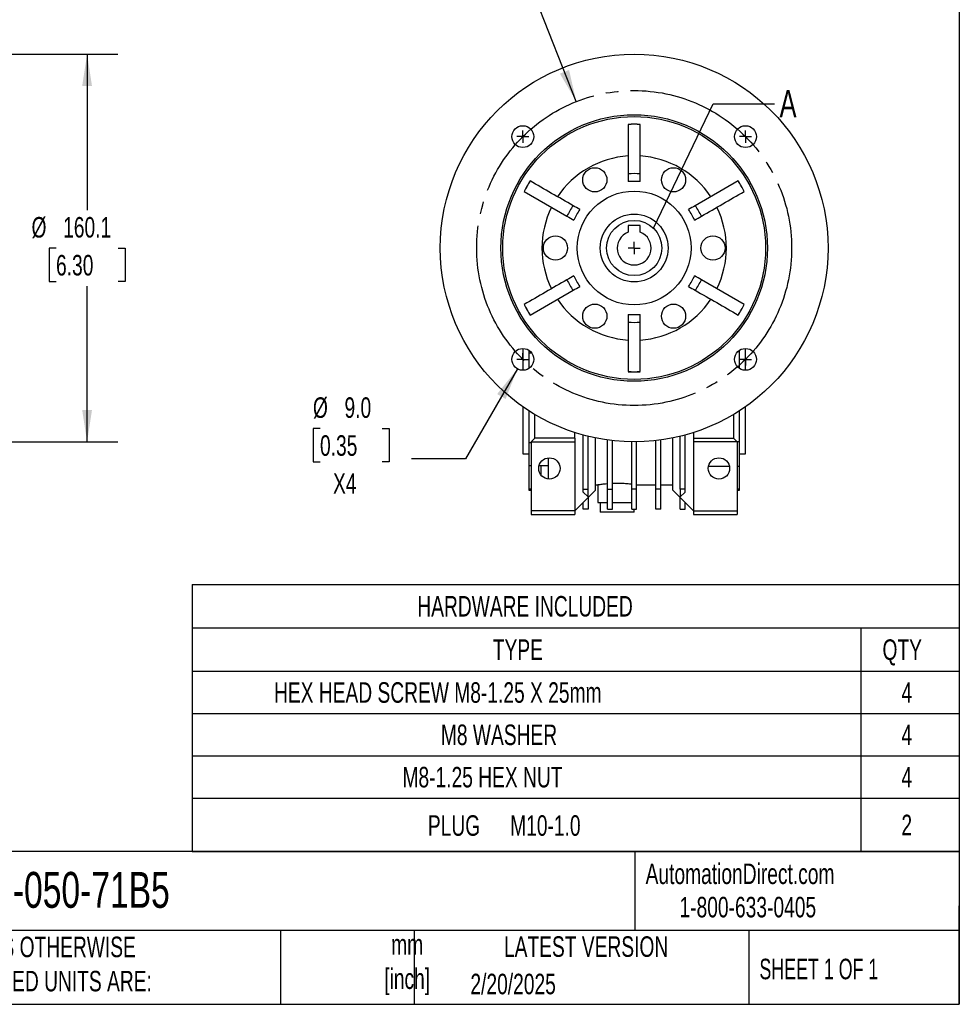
# Model space of a CAD drawing. Header units: millimetres. Extents: x 25 to 1092, y 25 to 838.
# Tile 3 of 8: x 704 to 1092, y 25 to 432. Entities that reach past the tile are written whole.
import ezdxf

# ---------------------------------------------------------------- set-up
doc = ezdxf.new("R2010")
doc.units = ezdxf.units.MM
doc.header["$LTSCALE"] = 4
doc.linetypes.add('SLD-Center', pattern=[19.05, 15.24, -1.27, 1.27, -1.27])
doc.linetypes.add('SLD-Solid', pattern=[0])
doc.layers.add('CENTER', color=40, linetype='SLD-Center')
doc.layers.add('DIMENSIONS', color=140, linetype='SLD-Solid', lineweight=25)
doc.layers.add('TEXT', color=140, linetype='SLD-Solid', lineweight=25)
doc.styles.add('SLDTEXTSTYLE0', font='TXT', dxfattribs={"width": 0.7})
doc.styles.add('SLDTEXTSTYLE1', font='TXT', dxfattribs={"width": 0.65})
doc.dimstyles.new('SLDDIMSTYLE1', dxfattribs={"dimtxt": 8.632031, "dimasz": 13.208, "dimexe": 0, "dimexo": 0.0625, "dimgap": 2.158008, "dimtad": 0, "dimtih": 1, "dimtoh": 1, "dimrnd": 1e-09, "dimzin": 4, "dimdsep": 46, "dimtxsty": 'SLDTEXTSTYLE0', "dimsah": 1, "dimcen": 0, "dimadec": 0, "dimazin": 1, "dimtfac": 1, "dimtofl": 0, "dimtmove": 0, "dimatfit": 3, "dimfxl": 0, "dimfrac": 2, "dimtolj": 1, "dimtzin": 12, "dimarcsym": 0})
doc.dimstyles.new('SLDDIMSTYLE6', dxfattribs={"dimtxt": 8.632031, "dimasz": 13.208, "dimexe": 0, "dimexo": 0.0625, "dimgap": 2.158008, "dimtad": 0, "dimtih": 1, "dimtoh": 1, "dimrnd": 1e-09, "dimzin": 12, "dimdsep": 46, "dimtxsty": 'SLDTEXTSTYLE0', "dimsah": 1, "dimcen": 0.09, "dimadec": 0, "dimazin": 3, "dimtfac": 1, "dimtofl": 0, "dimtmove": 0, "dimatfit": 3, "dimfxl": 0, "dimfrac": 2, "dimtolj": 1, "dimtzin": 12, "dimarcsym": 0})
doc.dimstyles.new('SLDDIMSTYLE7', dxfattribs={"dimtxt": 0.18, "dimasz": 13.208, "dimexe": 0, "dimexo": 0.0625, "dimgap": 0, "dimtad": 0, "dimtih": 1, "dimtoh": 1, "dimdec": 0, "dimrnd": 1e-09, "dimzin": 0, "dimdsep": 46, "dimtxsty": 'Standard', "dimblk1": 'NONE', "dimblk2": 'NONE', "dimsah": 1, "dimcen": 0.09, "dimadec": 0, "dimazin": 0, "dimtfac": 13.208, "dimtdec": 0, "dimtofl": 0, "dimtmove": 0, "dimatfit": 3, "dimldrblk": 'NONE', "dimfxl": 0, "dimfrac": 2, "dimtolj": 1, "dimtzin": 0, "dimarcsym": 0})

# ---------------------------------------------------------------- blocks, each defined once
blk = doc.blocks.new('SW_TABLEANNOTATION_0')
at = {"layer": 'TEXT', "color": 0}
for p, q in [((0, 0), (0, -17.91)), ((0, 0), (276.11, 0)), ((276.11, 0), (316.72, 0)), ((316.72, 0), (316.72, -17.91)), ((0, -17.91), (0, -35.82)), ((0, -17.91), (276.11, -17.91)), ((276.11, -17.91), (276.11, -35.82)), ((276.11, -17.91), (316.72, -17.91)), ((316.72, -17.91), (316.72, -35.82)), ((0, -35.82), (0, -53.28)), ((0, -35.82), (276.11, -35.82)), ((276.11, -35.82), (276.11, -53.28)), ((276.11, -35.82), (316.72, -35.82)), ((316.72, -35.82), (316.72, -53.28)), ((0, -53.28), (0, -70.75)), ((0, -53.28), (276.11, -53.28)), ((276.11, -53.28), (276.11, -70.75)), ((276.11, -53.28), (316.72, -53.28)), ((316.72, -53.28), (316.72, -70.75)), ((0, -70.75), (0, -88.22)), ((0, -70.75), (276.11, -70.75)), ((276.11, -70.75), (276.11, -88.22)), ((276.11, -70.75), (316.72, -70.75)), ((316.72, -70.75), (316.72, -88.22)), ((0, -88.22), (0, -110.24)), ((0, -88.22), (276.11, -88.22)), ((276.11, -88.22), (276.11, -110.24)), ((276.11, -88.22), (316.72, -88.22)), ((316.72, -88.22), (316.72, -110.24)), ((0, -110.24), (276.11, -110.24)), ((276.11, -110.24), (316.72, -110.24))]:
    blk.add_line(p, q, dxfattribs=at)
at = {"layer": 'TEXT', "color": 0, "attachment_point": 1, "style": 'SLDTEXTSTYLE0'}
for s, insert, char_height in [('HARDWARE INCLUDED', (92.97, -4.75), 8.4667), ('TYPE', (124.13, -22.66), 8.467), ('QTY', (285.01, -22.66), 8.467), ('HEX HEAD SCREW M8-1.25 X 25mm', (33.81, -40.35), 8.4667), ('4', (292.82, -40.35), 8.47), ('M8 WASHER', (102.69, -57.81), 8.467), ('4', (292.82, -57.81), 8.47), ('M8-1.25 HEX NUT', (86.84, -75.28), 8.4667), ('4', (292.82, -75.28), 8.47), ('PLUG', (97.33, -95.25), 8.467), ('M10-1.0', (131.3, -95.25), 8.467), ('2', (292.82, -95.02), 8.47)]:
    blk.add_mtext(s, dxfattribs=dict(at, insert=insert, char_height=char_height))
blk = doc.blocks.new('_D_9')
at = {"layer": 'DIMENSIONS'}
for p, q in [((625.29, 417.59), (744.91, 417.59)), ((732.21, 417.59), (732.21, 353.16)), ((719.38, 337.51), (716.48, 337.51)), ((716.48, 337.51), (716.48, 323.79)), ((745.03, 337.51), (747.93, 337.51)), ((747.93, 337.51), (747.93, 323.79)), ((716.48, 323.79), (719.38, 323.79)), ((732.21, 257.53), (732.21, 321.86)), ((747.93, 323.79), (745.03, 323.79)), ((625.29, 257.53), (744.91, 257.53))]:
    blk.add_line(p, q, dxfattribs=at)
for points in [[(732.21, 417.59), (730.17, 404.39), (734.24, 404.39)], [(732.21, 257.53), (734.24, 270.74), (730.17, 270.74)]]:
    blk.add_solid(points, dxfattribs=at)
at = {"layer": 'DIMENSIONS', "char_height": 8.467, "attachment_point": 1, "style": 'SLDTEXTSTYLE0'}
for s, insert in [('%%c', (709.27, 350.35)), ('160.1', (722.31, 350.35)), ('6.30', (719.38, 334.7))]:
    blk.add_mtext(s, dxfattribs=dict(at, insert=insert))
blk = doc.blocks.new('_D_12')
at = {"layer": 'DIMENSIONS'}
for p, q in [((848.19, 465.2), (845.3, 465.2)), ((845.3, 465.2), (845.3, 451.48)), ((873.85, 465.2), (876.74, 465.2)), ((876.74, 465.2), (876.74, 451.48)), ((845.3, 451.48), (848.19, 451.48)), ((876.74, 451.48), (873.85, 451.48)), ((912.53, 452.66), (890.3, 452.66)), ((934.15, 398.01), (912.53, 452.66))]:
    blk.add_line(p, q, dxfattribs=at)
blk.add_solid([(934.15, 398.01), (931.18, 411.04), (927.4, 409.54)], dxfattribs=at)
at = {"layer": 'DIMENSIONS', "char_height": 8.467, "attachment_point": 1, "style": 'SLDTEXTSTYLE0'}
for s, insert in [('%%c', (838.09, 478.04)), ('130.0', (851.12, 478.04)), ('5.12', (848.19, 462.39)), ('B.C.', (849.1, 446.74))]:
    blk.add_mtext(s, dxfattribs=dict(at, insert=insert))
blk = doc.blocks.new('_D_13')
at = {"layer": 'DIMENSIONS'}
for p, q in [((909.85, 287.71), (888.39, 250.54)), ((828.36, 263.08), (825.47, 263.08)), ((825.47, 263.08), (825.47, 249.36)), ((854.02, 263.08), (856.91, 263.08)), ((856.91, 263.08), (856.91, 249.36)), ((825.47, 249.36), (828.36, 249.36)), ((856.91, 249.36), (854.02, 249.36)), ((888.39, 250.54), (866.16, 250.54))]:
    blk.add_line(p, q, dxfattribs=at)
blk.add_solid([(909.85, 287.71), (901.48, 277.28), (905, 275.25)], dxfattribs=at)
at = {"layer": 'DIMENSIONS', "char_height": 8.467, "attachment_point": 1, "style": 'SLDTEXTSTYLE0'}
for s, insert in [('%%c', (825.44, 275.92)), ('9.0', (838.47, 275.92)), ('0.35', (828.36, 260.27)), ('X4', (833.73, 244.62))]:
    blk.add_mtext(s, dxfattribs=dict(at, insert=insert))
blk = doc.blocks.new('SW_CENTERMARKSYMBOL_1')
at = {"layer": 'CENTER', "color": 0}
for q in [(-2.54, 0), (0, 2.54), (0, -2.54), (2.54, 0)]:
    blk.add_line((0, 0), q, dxfattribs=at)
blk = doc.blocks.new('SW_CENTERMARKSYMBOL_2')
at = {"layer": 'CENTER', "color": 0}
for q in [(-2.54, 0), (0, 2.54), (0, -2.54), (2.54, 0)]:
    blk.add_line((0, 0), q, dxfattribs=at)
blk = doc.blocks.new('SW_CENTERMARKSYMBOL_3')
at = {"layer": 'CENTER', "color": 0}
for q in [(-2.54, 0), (0, 2.54), (0, -2.54), (2.54, 0)]:
    blk.add_line((0, 0), q, dxfattribs=at)
blk = doc.blocks.new('SW_CENTERMARKSYMBOL_4')
at = {"layer": 'CENTER', "color": 0}
for q in [(-2.54, 0), (0, 2.54), (0, -2.54), (2.54, 0)]:
    blk.add_line((0, 0), q, dxfattribs=at)
blk = doc.blocks.new('SW_CENTERMARKSYMBOL_5')
at = {"layer": 'CENTER', "color": 0}
for q in [(-2.54, 0), (0, 2.54), (0, -2.54), (2.54, 0)]:
    blk.add_line((0, 0), q, dxfattribs=at)
blk = doc.blocks.new('_None')

msp = doc.modelspace()

# ---------------------------------------------------------------- linework, layer by layer
for p, q in [((955.557, 388.606), (955.557, 388.553)), ((955.557, 388.553), (955.557, 368.147)), ((960.557, 388.553), (960.557, 388.606)), ((915.149, 365.224), (915.104, 365.25)), ((1000.965, 365.224), (983.293, 355.021)), ((1001.01, 365.25), (1000.965, 365.224)), ((912.604, 360.92), (912.649, 360.894)), ((912.649, 360.894), (930.321, 350.691)), ((1003.465, 360.894), (1003.51, 360.92)), ((960.557, 346.864), (955.557, 346.864)), ((955.557, 346.864), (955.557, 344.103)), ((960.557, 344.103), (960.557, 346.864)), ((1003.465, 314.235), (985.793, 324.438)), ((915.149, 309.905), (932.821, 320.108)), ((912.649, 314.235), (912.604, 314.209)), ((1003.51, 314.209), (1003.465, 314.235)), ((915.104, 309.879), (915.149, 309.905)), ((1000.965, 309.905), (1001.01, 309.879)), ((960.557, 286.576), (960.557, 306.981)), ((912.057, 296.102), (912.057, 287.103)), ((914.557, 295.369), (914.557, 294.191)), ((914.557, 294.191), (914.557, 287.836)), ((915.776, 294.191), (914.557, 294.191)), ((1001.557, 294.717), (1000.771, 294.717)), ((1001.557, 294.717), (1001.557, 295.369)), ((1001.557, 287.836), (1001.557, 294.717)), ((1004.057, 287.103), (1004.057, 296.102)), ((955.557, 286.576), (955.557, 286.523)), ((960.557, 286.523), (960.557, 286.576)), ((912.057, 272.075), (912.057, 252.564)), ((914.557, 270.389), (914.557, 257.207)), ((917.057, 259.064), (917.057, 268.834)), ((999.057, 268.834), (999.057, 259.064)), ((1001.557, 257.63), (1001.557, 270.389)), ((1004.057, 252.564), (1004.057, 272.075)), ((933.557, 259.064), (933.557, 261.377)), ((937.057, 238.009), (937.057, 260.339)), ((979.057, 238.009), (979.057, 260.339)), ((982.557, 261.377), (982.557, 259.064)), ((915.557, 257.207), (914.557, 257.207)), ((914.557, 257.207), (914.557, 247.835)), ((915.557, 257.564), (917.057, 259.064)), ((915.557, 257.564), (933.557, 257.564)), ((915.557, 257.564), (915.557, 229.064)), ((933.557, 259.064), (917.057, 259.064)), ((933.557, 259.064), (933.557, 257.564)), ((933.557, 257.564), (933.557, 229.064)), ((939.057, 238.009), (939.057, 259.822)), ((942.057, 237.564), (942.057, 259.15)), ((947.057, 238.009), (947.057, 258.294)), ((949.057, 238.009), (949.057, 258.042)), ((957.057, 238.009), (957.057, 257.541)), ((959.057, 238.009), (959.057, 257.541)), ((967.057, 238.009), (967.057, 258.042)), ((969.057, 238.009), (969.057, 258.294)), ((974.057, 237.564), (974.057, 259.15)), ((977.057, 238.009), (977.057, 259.822)), ((982.557, 259.064), (982.557, 257.564)), ((982.557, 259.064), (999.057, 259.064)), ((982.557, 257.564), (982.557, 229.064)), ((1000.557, 257.564), (982.557, 257.564)), ((999.057, 259.064), (1000.557, 257.564)), ((1001.557, 257.63), (1000.491, 257.63)), ((1000.557, 257.564), (1000.557, 229.064)), ((1001.557, 247.515), (1001.557, 257.63)), ((912.057, 252.564), (914.557, 252.564)), ((1001.557, 252.564), (1004.057, 252.564)), ((922.557, 250.936), (922.557, 242.193)), ((914.557, 247.835), (915.557, 247.835)), ((914.557, 247.835), (914.557, 238.005)), ((918.844, 247.835), (922.557, 247.835)), ((919.557, 247.835), (919.557, 243.898)), ((988.761, 247.515), (997.353, 247.515)), ((1000.557, 247.515), (1001.557, 247.515)), ((1001.557, 238.079), (1001.557, 247.515)), ((942.057, 239.864), (943.057, 239.864)), ((943.057, 239.864), (943.057, 232.564)), ((959.057, 239.864), (967.057, 239.864)), ((969.057, 239.864), (974.057, 239.864)), ((915.557, 238.005), (914.557, 238.005)), ((914.557, 238.005), (914.557, 237.564)), ((914.557, 237.564), (915.557, 237.564)), ((933.557, 229.064), (942.057, 237.564)), ((937.057, 238.009), (939.057, 238.009)), ((937.057, 236.788), (937.057, 238.009)), ((937.057, 236.788), (939.057, 234.857)), ((939.057, 234.857), (939.057, 238.009)), ((947.057, 238.009), (949.057, 238.009)), ((947.057, 229.714), (947.057, 238.009)), ((949.057, 229.714), (949.057, 238.009)), ((959.057, 238.009), (957.057, 238.009)), ((957.057, 229.714), (957.057, 238.009)), ((959.057, 229.714), (959.057, 238.009)), ((969.057, 238.009), (967.057, 238.009)), ((967.057, 229.714), (967.057, 238.009)), ((969.057, 229.714), (969.057, 238.009)), ((982.557, 229.064), (974.057, 237.564)), ((979.057, 238.009), (977.057, 238.009)), ((977.057, 238.009), (977.057, 234.857)), ((977.057, 234.857), (979.057, 236.788)), ((979.057, 236.788), (979.057, 238.009)), ((1001.557, 238.079), (1000.557, 238.079)), ((1000.557, 237.564), (1001.557, 237.564)), ((1001.557, 237.564), (1001.557, 238.079)), ((937.057, 229.714), (937.057, 232.564)), ((939.057, 234.564), (939.057, 229.714)), ((943.057, 232.564), (947.057, 232.564)), ((944.057, 232.564), (944.057, 228.564)), ((949.057, 232.564), (957.057, 232.564)), ((977.057, 229.714), (977.057, 234.564)), ((979.057, 229.714), (979.057, 232.564)), ((933.557, 229.064), (915.557, 229.064)), ((915.557, 229.064), (915.557, 227.564)), ((933.557, 229.064), (933.557, 227.564)), ((939.057, 229.714), (937.057, 229.714)), ((956.917, 228.564), (944.057, 228.564)), ((947.057, 229.714), (949.057, 229.714)), ((958.057, 228.564), (956.917, 228.564)), ((957.057, 229.714), (959.057, 229.714)), ((958.057, 228.564), (958.057, 229.714)), ((969.057, 229.714), (967.057, 229.714)), ((977.057, 229.714), (979.057, 229.714)), ((982.557, 229.064), (1000.557, 229.064)), ((982.557, 229.064), (982.557, 227.564)), ((1000.557, 229.064), (1000.557, 227.564)), ((915.557, 227.564), (933.557, 227.564)), ((982.557, 227.564), (1000.557, 227.564))]:
    msp.add_line(p, q)
for centre, radius in [((958.057, 337.564), 80.03), ((958.057, 337.564), 55), ((958.057, 337.564), 54.25), ((912.095, 383.526), 4.5), ((1004.019, 383.526), 4.5), ((941.807, 365.71), 5), ((974.307, 365.71), 5), ((958.057, 337.564), 23.5), ((958.057, 337.564), 14), ((925.557, 337.564), 5), ((990.557, 337.564), 5), ((941.807, 309.418), 5), ((974.307, 309.418), 5), ((912.095, 291.602), 4.5), ((1004.019, 291.602), 4.5), ((923.057, 246.564), 4.4), ((993.057, 246.564), 4.4)]:
    msp.add_circle(centre, radius)
for radius, start, end in [(51.103, 87.1959, 92.8041), (51.05, 87.19301, 92.80699), (38.06, 93.76623, 146.23377), (38.06, 33.76623, 86.23377), (30.685, 85.32676, 94.67324), (51.103, 147.1959, 152.8041), (51.05, 147.19301, 152.80699), (27.5, 84.78409, 95.21591), (51.05, 27.19301, 32.80699), (51.103, 27.1959, 32.8041), (38.06, 153.76623, 206.23377), (30.685, 145.32676, 154.67324), (30.685, 25.32676, 34.67324), (38.06, 333.76623, 26.23377), (27.5, 144.78409, 155.21591), (27.5, 24.78409, 35.21591), (7, 110.92483, 69.07517), (27.5, 204.78409, 215.21591), (27.5, 324.78409, 335.21591), (30.685, 205.32676, 214.67324), (30.685, 325.32676, 334.67324), (51.103, 207.1959, 212.8041), (51.05, 207.19301, 212.80699), (38.06, 213.76623, 266.23377), (38.06, 273.76623, 326.23377), (51.05, 327.19301, 332.80699), (51.103, 327.1959, 332.8041), (27.5, 264.78409, 275.21591), (30.685, 265.32676, 274.67324), (51.05, 267.19301, 272.80699), (51.103, 267.1959, 272.8041)]:
    msp.add_arc((958.057, 337.564), radius, start, end)
for points in [[(960.557, 368.147), (960.557, 374.949), (960.557, 381.751), (960.557, 388.553)], [(955.557, 368.147), (955.557, 367.082), (955.557, 366.016), (955.557, 364.95)], [(960.557, 364.95), (960.557, 366.016), (960.557, 367.082), (960.557, 368.147)], [(932.821, 355.021), (926.931, 358.422), (921.04, 361.823), (915.149, 365.224)], [(985.793, 350.691), (991.683, 354.092), (997.574, 357.493), (1003.465, 360.894)], [(935.59, 353.422), (934.667, 353.955), (933.744, 354.488), (932.821, 355.021)], [(983.293, 355.021), (982.37, 354.488), (981.447, 353.955), (980.524, 353.422)], [(930.321, 350.691), (931.244, 350.158), (932.167, 349.625), (933.09, 349.092)], [(983.024, 349.092), (983.947, 349.625), (984.87, 350.158), (985.793, 350.691)], [(933.09, 326.036), (932.167, 325.503), (931.244, 324.971), (930.321, 324.438)], [(985.793, 324.438), (984.87, 324.971), (983.947, 325.503), (983.024, 326.036)], [(930.321, 324.438), (924.431, 321.037), (918.54, 317.636), (912.649, 314.235)], [(932.821, 320.108), (933.744, 320.64), (934.667, 321.173), (935.59, 321.706)], [(980.524, 321.706), (981.447, 321.173), (982.37, 320.64), (983.293, 320.108)], [(983.293, 320.108), (989.183, 316.707), (995.074, 313.306), (1000.965, 309.905)], [(955.557, 310.178), (955.557, 309.112), (955.557, 308.047), (955.557, 306.981)], [(960.557, 306.981), (960.557, 308.047), (960.557, 309.112), (960.557, 310.178)], [(955.557, 306.981), (955.557, 300.179), (955.557, 293.377), (955.557, 286.576)]]:
    msp.add_open_spline(points, degree=3)
for points, knots in [([(943.057, 239.864), (943.078, 239.868), (943.121, 239.875), (943.464, 239.932), (944.006, 240.016), (944.742, 240.121), (945.672, 240.234), (946.456, 240.321), (946.959, 240.36), (947.057, 240.367)], [0, 0, 0, 0, 0.157412, 0.3194277, 0.4768288, 0.6387213, 0.7974744, 0.9607721, 1, 1, 1, 1]), ([(949.057, 240.495), (949.123, 240.499), (949.608, 240.525), (950.581, 240.542), (951.916, 240.539), (953.239, 240.495), (954.487, 240.42), (955.642, 240.321), (956.51, 240.228), (956.927, 240.174), (957.057, 240.157)], [0, 0, 0, 0, 0.0237209, 0.1734625, 0.327639, 0.4758775, 0.6283777, 0.7773789, 0.9305962, 1, 1, 1, 1])]:
    msp.add_open_spline(points, degree=3, knots=knots)
at = {"layer": 'CENTER', "linetype": 'SLD-Center'}
msp.add_circle((958.057, 337.564), 65, dxfattribs=at)
at = {"layer": 'TEXT'}
for p, q in [((1092.2, 838.2), (1092.2, 25.4)), ((1092.2, 88.504), (25.4, 88.504)), ((958.302, 88.504), (958.302, 55.88)), ((1092.2, 25.4), (1092.2, 66.04)), ((1092.2, 55.88), (25.4, 55.88)), ((812.097, 55.88), (812.097, 25.4)), ((867.248, 55.88), (867.248, 25.4)), ((1005.395, 55.88), (1005.395, 25.4)), ((25.4, 25.4), (1092.2, 25.4))]:
    msp.add_line(p, q, dxfattribs=at)
msp.add_circle((958.057, 337.564), 11.385, dxfattribs=at)

# ---------------------------------------------------------------- block references
at = {"layer": 'CENTER'}
for name, p in [('SW_CENTERMARKSYMBOL_2', (912.095, 383.526)), ('SW_CENTERMARKSYMBOL_5', (1004.019, 383.526)), ('SW_CENTERMARKSYMBOL_1', (958.057, 337.564)), ('SW_CENTERMARKSYMBOL_3', (912.095, 291.602)), ('SW_CENTERMARKSYMBOL_4', (1004.019, 291.602))]:
    msp.add_blockref(name, p, dxfattribs=at)
at = {"layer": 'TEXT'}
msp.add_blockref('SW_TABLEANNOTATION_0', (775.562, 198.678), dxfattribs=at)

# ---------------------------------------------------------------- texts
for s, insert, char_height, attachment_point, style in [('A', (1018.055, 402.727), 11.289, 1, 'SLDTEXTSTYLE0'), ('AutomationDirect.com', (962.78, 83.506), 8.46667, 1, 'SLDTEXTSTYLE0'), ('WGA-50M-050-71B5', (636.831, 80.043), 14.81667, 1, 'SLDTEXTSTYLE0'), ('1-800-633-0405', (976.766, 69.748), 8.46667, 1, 'SLDTEXTSTYLE0'), ('UNLESS OTHERWISE ^JSPECIFIED UNITS ARE:', (670.432, 53.324), 8.46667, 1, 'SLDTEXTSTYLE0'), ('LATEST VERSION', (938.209, 53.456), 8.46667, 2, 'SLDTEXTSTYLE0'), ('mm^J[inch]', (864.34, 54.316), 8.4667, 2, 'SLDTEXTSTYLE0'), ('SHEET 1 OF 1', (1009.765, 44.206), 8.46667, 1, 'SLDTEXTSTYLE1'), ('2/20/2025', (890.451, 38.012), 8.4667, 1, 'SLDTEXTSTYLE0')]:
    msp.add_mtext(s, dxfattribs=dict(at, insert=insert, char_height=char_height, attachment_point=attachment_point, style=style))

# ---------------------------------------------------------------- dimensions: what is measured, and where the dimension line sits
at = {"layer": 'DIMENSIONS'}
for p1, p2, text, picture, middle in [((981.967, 277.122), (934.147, 398.007), '<>\\PB.C.', '_D_12', (861.02, 457.122)), ((914.345, 295.499), (909.845, 287.705), '<>\\PX4', '_D_13', (841.19, 255))]:
    dim = msp.add_diameter_dim_2p(p1=p1, p2=p2, text=text, dimstyle='SLDDIMSTYLE1', dxfattribs=at)
    dim.commit()
    dim.dimension.update_dxf_attribs({"geometry": picture, "text_midpoint": middle, "dimtype": 163})
dim = msp.add_linear_dim(base=(732.207, 257.534), p1=(620.207, 417.594), p2=(620.207, 257.534), angle=90, text='%%c<>', dimstyle='SLDDIMSTYLE6', dxfattribs=at)
dim.commit()
dim.dimension.update_dxf_attribs({"geometry": '_D_9', "text_midpoint": (732.207, 337.508), "dimtype": 160})

# ---------------------------------------------------------------- leaders
at = {"layer": 'TEXT', "has_arrowhead": 0}
msp.add_leader([(966.002, 345.718), (990.655, 397.087), (1016.055, 397.087)], dimstyle='SLDDIMSTYLE7', dxfattribs=at)

doc.saveas('drawing.dxf')
